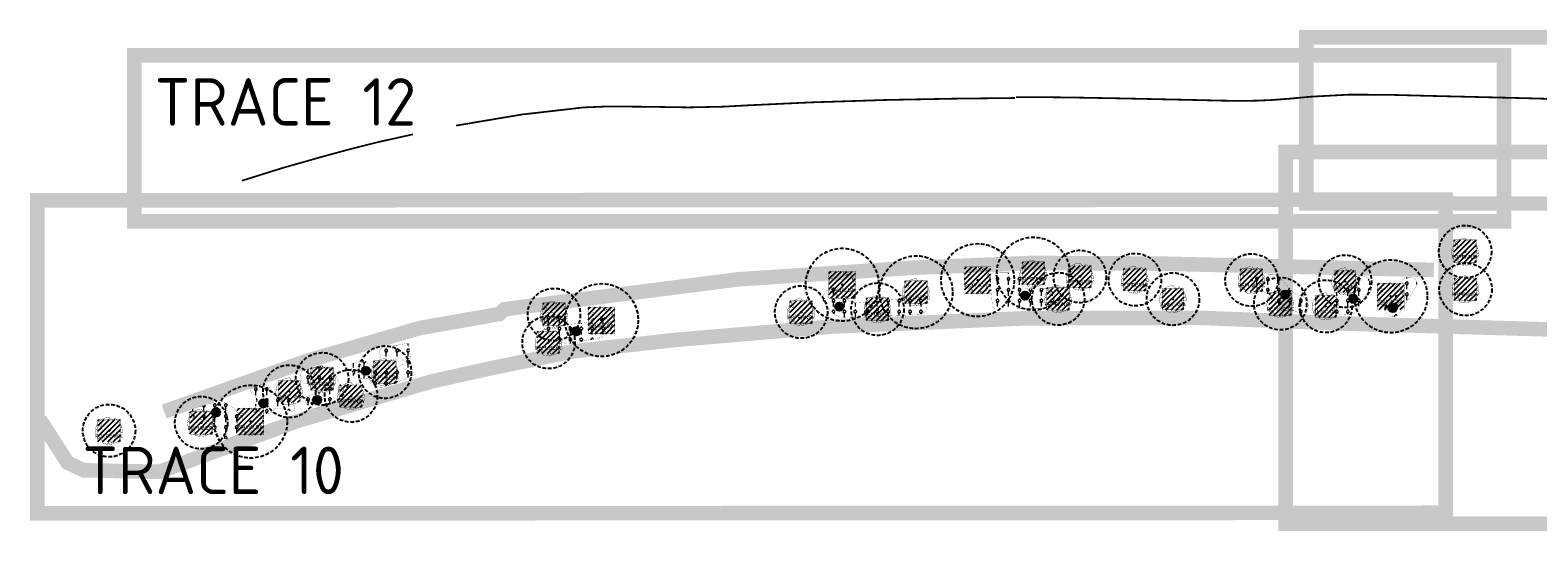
# Model space of a CAD drawing. Header units: metres. Extents: x 125971 to 135882, y 397879 to 402194.
# Tile 8 of 13: x 127049 to 127565, y 402022 to 402194. Entities that reach past the tile are written whole.
import ezdxf
from ezdxf.enums import TextEntityAlignment as Align

# ---------------------------------------------------------------- set-up
doc = ezdxf.new("R2010")
doc.units = ezdxf.units.M
doc.linetypes.add('DASHED', pattern=[0.75, 0.5, -0.25])
doc.linetypes.add('HIDDEN', pattern=[0.375, 0.25, -0.125])
for name, color, linetype in [('01-XX-XX-VIEWPORTS', 10, 'DASHED'), ('03_INR_BOMEN_GROOT', 74, 'Continuous'), ('03_INR_BOMEN_GROOT @ 1', 74, 'Continuous'), ('03_INR_BOMEN_GROOT_TEKST', 7, 'Continuous'), ('03_INR_PLANTVAK_TEKST', 10, 'Continuous'), ('03_INR_PLANTVAK_TEKST @ 1', 10, 'Continuous'), ('03_INR_PLANTVAK_TEKST_ARC', 254, 'Continuous'), ('B-OI-INR_DEF_LIGGING_NUTS', 8, 'DASHED'), ('N-GV-GR-BOOMSPIELGEL-ALINCANA', 83, 'Continuous'), ('N-GV-GR-BOOMSPIELGEL-BEPUBESC', 83, 'Continuous'), ('N-GV-GR-BOOMSPIELGEL-FRPENNSY', 83, 'Continuous'), ('N-GV-GR-BOOMSPIELGEL-POPNIGRA', 83, 'Continuous'), ('N-GV-GR-BOOMSPIELGEL-POTREMUL', 83, 'Continuous'), ('N-GV-GR-BOOMSPIELGEL-SALIALBA', 83, 'Continuous'), ('N-GV-GR-GROEIPLAATS BOMEN', 32, 'Continuous'), ('N-GV-GR-GROEIPLAATS BOMEN-A', 32, 'Continuous'), ('N-GV-GR-KLIMPLANTEN-G', 74, 'DASHED')]:
    doc.layers.add(name, color=color, linetype=linetype)
doc.layers.add('N-GV-GR-BEPLANTING_CULTUUR_HEESTERS-G', color=92, linetype='Continuous', lineweight=35)
doc.layers.add('N-GV-GR-HEESTER-A-200', color=92, linetype='Continuous', lineweight=18)
doc.styles.add('M_1_1000_PS_2.5MM', font='arial.ttf', dxfattribs={"height": 2.5})
doc.styles.add('NLCS-ISO-M200-T25', font='NLCS-ISO.ttf', dxfattribs={"height": 0.5})
pattern_1 = [(0, (-0.1916, -0.468), (0, 3.75), [0.383195, -3.366805]), (45, (0.1916, -0.468), (0, 3.749999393), [0.39096, -4.91234]), (90, (0.468, -0.1916), (-3.75, 2e-16), [0.383195, -3.366805]), (135, (0.468, 0.1916), (-3.749999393, 2e-16), [0.39096, -4.91234]), (180, (0.1916, 0.468), (-5e-16, -3.75), [0.383195, -3.366805]), (225, (-0.1916, 0.468), (-7e-16, -3.749999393), [0.39096, -4.91234]), (270, (-0.468, 0.1916), (3.75, -7e-16), [0.383195, -3.366805]), (315, (-0.468, -0.1916), (3.749999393, -9e-16), [0.39096, -4.91234]), (90, (0, -0.9325), (-3.75, 2e-16), [1.8722, -1.8773])]

# ---------------------------------------------------------------- blocks, each defined once
blk = doc.blocks.new('INR_BOMEN_GROOT')
at = {"layer": '03_INR_BOMEN_GROOT', "const_width": 0.2}
blk.add_lwpolyline([(-0.8, -8.6), (-0.8, -8.6), (-0.8, -8.7), (-0.8, -8.7), (-0.9, -8.7), (-0.9, -8.7), (-0.9, -8.7), (-0.9, -8.7), (-0.9, -8.7), (-0.9, -8.8), (-0.9, -8.8), (-0.9, -8.8), (-0.9, -8.8), (-0.9, -8.9), (-0.9, -8.9), (-0.9, -9), (-0.9, -9.2, -0.52938), (-1, -9.3, -0.087139), (-4.1, -8.5, -0.372341), (-4.2, -8.2), (-4.3, -7.5), (-4, -7.2), (-3.6, -7.3), (-3.2, -7), (-3.4, -6.6), (-3.8, -6.5), (-5, -6.7), (-5.2, -6.6), (-5.2, -6.3), (-4.9, -6.2), (-4.7, -5.4), (-5, -4.9), (-5.8, -6.1, -0.504641), (-6.2, -5.7, 0.331948), (-6.5, -5.3, 0.282008), (-7.3, -5.5), (-7.2, -5.5, -0.512156), (-7.6, -5.5, -0.16076), (-9.3, 0.1), (-9.1, 0.3), (-9.1, 0.5), (-8.9, 0.6), (-8.9, 0.8), (-8.6, 0.7), (-8.5, 0.9), (-8.9, 1.2), (-9, 1.3), (-9.2, 1.1, -0.106371), (-7.9, 4.8), (-6.8, 4), (-6.6, 4.2), (-6.4, 3.6), (-6, 3.1), (-5.5, 3.1), (-5.5, 3.6), (-5.2, 4.9), (-5.2, 5.1), (-5.5, 5.2), (-7.2, 5.8, -0.236298), (0.4, 9.2, 0.159625), (0.6, 8.7, 0.350802), (0.6, 8.3, -0.504641), (1.1, 8), (1, 7.6), (1.2, 7.2), (1.5, 7.3), (1.5, 7.6), (1.7, 7.7), (2, 7.5), (2.2, 6.4), (2.4, 6.2), (2.8, 6.2), (2.9, 6.7), (3.1, 6.8), (3.2, 7.2), (3.7, 6.9, 0.733583), (3.5, 7.3, -0.861625), (3.4, 7.5, 0.279978), (3.7, 8), (3.7, 8.1, -0.827056), (4, 8.4, -0.116774), (7.6, 4.7), (7.5, 4.7), (7.5, 4.6), (7.4, 4.6), (7.4, 4.6), (7.4, 4.6), (7.3, 4.6), (7.3, 4.5), (6.9, 4), (6.9, 4), (6.9, 4), (6.9, 3.9), (6.9, 3.9), (6.9, 3.9), (6.8, 3.9), (6.8, 3.9), (6.8, 3.8), (6.8, 3.8), (6.8, 3.8), (6.8, 3.8), (6.8, 3.7), (6.8, 3.7), (6.7, 3.7), (6.7, 3.6), (6.7, 3.6), (6.7, 3.6), (6.7, 3.6), (6.7, 3.5), (6.7, 3.5), (6.7, 3.5), (6.7, 3.5), (6.7, 3.4), (6.7, 3.4), (6.7, 3.4), (6.7, 3.4), (6.8, 3.4), (6.8, 3.4), (6.8, 3.4), (6.8, 3.4), (6.8, 3.4), (6.9, 3.4), (6.9, 3.4), (6.9, 3.4), (6.9, 3.4), (7, 3.4), (7, 3.3), (7, 3.3), (7, 3.3), (7, 3.3), (7.1, 3.3), (7.1, 3.2), (7.1, 3.2), (7.1, 3.2), (7.6, 3.7), (7.6, 3.7), (7.6, 3.7), (7.6, 3.6), (7.7, 3.6), (7.7, 3.6), (7.7, 3.5), (7.8, 3.5), (7.8, 3.5), (7.9, 3.5), (8, 3.6), (8.2, 3.6, -0.040997), (8.8, 1.9), (8.4, 1.9), (8.2, 2.1), (8, 2), (7.8, 1.7), (8, 1.4), (7.9, 1), (8.3, 1), (8.5, 0.8), (8.9, 1.1, -0.05814), (9.1, -1.5), (8.9, -1.5), (7.9, -0.7), (7.4, -0.8), (5.7, -1.3), (5.6, -1.8), (6.2, -2.1), (6.3, -2.3), (7.5, -2.9), (7.6, -3.2), (8, -3.6), (8.1, -3.9), (7.9, -4.3), (7.2, -4.4), (6.7, -4.8), (6.7, -5.2), (7, -5.6), (6.9, -5.8), (7.1, -6.1, -0.13428), (3, -8.8, -0.541727), (2.9, -8.7), (2.9, -8.5), (2.9, -8.3), (2.9, -8.2), (2.9, -8.2), (2.8, -8.1), (2.8, -8.1), (2.8, -8), (2.7, -8), (2.7, -8), (2.6, -7.9), (2.6, -7.9), (2.6, -7.9), (2.6, -7.9), (2.5, -7.8), (2.5, -7.8), (2.5, -7.8), (2.4, -7.8), (2.4, -7.8), (2.4, -7.8), (2.3, -7.9), (2.3, -7.9), (2.3, -7.9), (2.2, -7.9), (2.2, -7.9), (2.1, -7.9), (2.1, -7.9), (2.1, -8), (2, -8), (2, -8), (1.9, -8), (1.9, -8), (1.9, -8), (1.9, -8), (1.8, -8), (1.8, -8.1), (1.8, -8.1), (1.8, -7.9), (1.7, -7.9), (1.5, -7.5), (1.1, -7.3), (1.7, -8.2), (1.7, -8.3), (1.7, -8.3), (1.7, -8.3), (1.7, -8.4), (1.7, -8.4), (1.7, -8.4), (1.7, -8.4), (1.7, -8.5), (1.8, -8.5), (1.8, -8.5), (1.9, -8.6), (1.9, -8.6), (2, -8.7), (2, -8.8), (2.2, -9, -0.543104), (2.1, -9.1, -0.046766), (0.4, -9.4, -0.385168), (0.3, -9.3), (0.3, -8.9), (0.3, -8.8), (0.2, -8.7), (0.2, -8.7), (0.2, -8.7), (0.1, -8.6), (0.1, -8.6), (0.1, -8.6), (0, -8.6), (0, -8.6), (0, -8.6), (-0.1, -8.6), (-0.1, -8.6), (-0.1, -8.6), (-0.2, -8.6), (-0.2, -8.6), (-0.2, -8.5), (-0.3, -8.5), (-0.3, -8.5), (-0.3, -8.5), (-0.3, -8.5), (-0.4, -8.5), (-0.4, -8.5), (-0.4, -8.4), (-0.4, -8.4), (-0.4, -8.4), (-0.4, -8.4), (-0.4, -8.4), (-0.4, -8.4), (-0.5, -8.4), (-0.5, -8.3), (-0.5, -8.3), (-0.5, -8.3), (-0.5, -8.3), (-0.5, -8.3), (-0.5, -8.4), (-0.6, -8.4), (-0.6, -8.4), (-0.6, -8.4), (-0.6, -8.4), (-0.7, -8.4), (-0.7, -8.5), (-0.7, -8.5), (-0.7, -8.5), (-0.7, -8.5), (-0.8, -8.6), (-0.8, -8.6)], format="xyb", close=True, dxfattribs=at)
at = {"layer": '03_INR_BOMEN_GROOT', "color": 7}
blk.add_circle((0, 0), 0.274, dxfattribs=at)
at = {"layer": '03_INR_BOMEN_GROOT_TEKST', "style": 'M_1_1000_PS_2.5MM'}
blk.add_attdef('ES', text='', height=2.5, dxfattribs=at).set_placement((0.1, -4.9), align=Align.CENTER)
blk = doc.blocks.new('0-vaknummer-vlak')
at = {"layer": '03_INR_PLANTVAK_TEKST_ARC', "ltscale": 5}
h = blk.add_hatch(color=256, dxfattribs=at)
edge = h.paths.add_edge_path()
edge.add_arc((0, 0), 1.59, 0, 360)
at = {"layer": '03_INR_PLANTVAK_TEKST_ARC'}
blk.add_circle((0, 0), 1.59, dxfattribs=at)
blk = doc.blocks.new('PLANTVAKNUMMER')
at = {"layer": '03_INR_PLANTVAK_TEKST_ARC', "xscale": 1.783659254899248, "yscale": 1.783659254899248, "zscale": 1.783659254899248}
blk.add_blockref('0-vaknummer-vlak', (277.9, 339.6), dxfattribs=at)
at = {"layer": '03_INR_PLANTVAK_TEKST', "style": 'M_1_1000_PS_2.5MM'}
blk.add_attdef('XX', text='', height=2.5, dxfattribs=at).set_placement((277.9, 338.3), align=Align.CENTER)

msp = doc.modelspace()

# ---------------------------------------------------------------- hatches: boundary and pattern name
at = {"layer": 'N-GV-GR-GROEIPLAATS BOMEN-A', "linetype": 'HIDDEN', "ltscale": 2000}
h = msp.add_hatch(dxfattribs=at)
h.set_pattern_fill('ANSI31', color=256, scale=0.4)
h.set_pattern_definition([(45, (774.128, 4135.9087), (-0.898025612, 0.898025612), [])])
h.paths.add_polyline_path([(127536.35, 402114.31), (127544.1, 402114.31), (127544.1, 402122.06), (127536.35, 402122.06)])
h = msp.add_hatch(dxfattribs=at)
h.set_pattern_fill('ANSI31', color=256, scale=0.4)
h.set_pattern_definition([(45, (626.188, 4128.3647), (-0.898025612, 0.898025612), [])])
h.paths.add_polyline_path([(127388.41, 402106.77), (127396.16, 402106.77), (127396.16, 402114.52), (127388.41, 402114.52)])
h = msp.add_hatch(dxfattribs=at)
h.set_pattern_fill('ANSI31', color=256, scale=0.4)
h.set_pattern_definition([(45, (561.2036, 4106.2747), (-0.898025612, 0.898025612), [])])
h.paths.add_polyline_path([(127322.22, 402102.14), (127331.35, 402102.14), (127331.35, 402111.27), (127322.22, 402111.27)])
h = msp.add_hatch(dxfattribs=at)
h.set_pattern_fill('ANSI31', color=256, scale=0.4)
h.set_pattern_definition([(45, (607.5836, 4107.8672), (-0.898025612, 0.898025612), [])])
h.paths.add_polyline_path([(127368.6, 402103.74), (127377.73, 402103.74), (127377.73, 402112.87), (127368.6, 402112.87)])
h = msp.add_hatch(dxfattribs=at)
h.set_pattern_fill('ANSI31', color=256, scale=0.4)
h.set_pattern_definition([(45, (642.0872, 4127.2071), (-0.898025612, 0.898025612), [])])
h.paths.add_polyline_path([(127404.31, 402105.61), (127412.06, 402105.61), (127412.06, 402113.36), (127404.31, 402113.36)])
h = msp.add_hatch(dxfattribs=at)
h.set_pattern_fill('ANSI31', color=256, scale=0.4)
h.set_pattern_definition([(45, (660.9512, 4126.1835), (-0.898025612, 0.898025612), [])])
h.paths.add_polyline_path([(127423.17, 402104.59), (127430.92, 402104.59), (127430.92, 402112.34), (127423.17, 402112.34)])
h = msp.add_hatch(dxfattribs=at)
h.set_pattern_fill('ANSI31', color=256, scale=0.4)
h.set_pattern_definition([(45, (700.9142, 4126.0327), (-0.898025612, 0.898025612), [])])
h.paths.add_polyline_path([(127463.13, 402104.44), (127470.88, 402104.44), (127470.88, 402112.19), (127463.13, 402112.19)])
h = msp.add_hatch(dxfattribs=at)
h.set_pattern_fill('ANSI31', color=256, scale=0.4)
h.set_pattern_definition([(45, (735.3168, 4148.0983), (-0.898025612, 0.898025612), [])])
h.paths.add_polyline_path([(127495.41, 402104.19), (127502.76, 402104.19), (127502.76, 402111.54), (127495.41, 402111.54)])
h = msp.add_hatch(dxfattribs=at)
h.set_pattern_fill('ANSI31', color=256, scale=0.4)
h.set_pattern_definition([(45, (585.96, 4121.8548), (-0.898025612, 0.898025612), [])])
h.paths.add_polyline_path([(127348.18, 402100.26), (127355.93, 402100.26), (127355.93, 402108.01), (127348.18, 402108.01)])
h = msp.add_hatch(dxfattribs=at)
h.set_pattern_fill('ANSI31', color=256, scale=0.4)
h.set_pattern_definition([(45, (634.6548, 4119.576), (-0.898025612, 0.898025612), [])])
h.paths.add_polyline_path([(127396.87, 402097.98), (127404.62, 402097.98), (127404.62, 402105.73), (127396.87, 402105.73)])
h = msp.add_hatch(dxfattribs=at)
h.set_pattern_fill('ANSI31', color=256, scale=0.4)
h.set_pattern_definition([(45, (676.3201, 4142.0103), (-0.898025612, 0.898025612), [])])
h.paths.add_polyline_path([(127436.42, 402098.1), (127443.77, 402098.1), (127443.77, 402105.45), (127436.42, 402105.45)])
h = msp.add_hatch(dxfattribs=at)
h.set_pattern_fill('ANSI31', color=256, scale=0.4)
h.set_pattern_definition([(45, (710.7659, 4117.7959), (-0.898025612, 0.898025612), [])])
h.paths.add_polyline_path([(127472.99, 402096.2), (127480.74, 402096.2), (127480.74, 402103.95), (127472.99, 402103.95)])
h = msp.add_hatch(dxfattribs=at)
h.set_pattern_fill('ANSI31', color=256, scale=0.4)
h.set_pattern_definition([(45, (749.125, 4102.2924), (-0.898025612, 0.898025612), [])])
h.paths.add_polyline_path([(127510.14, 402098.16), (127519.27, 402098.16), (127519.27, 402107.29), (127510.14, 402107.29)])
h = msp.add_hatch(dxfattribs=at)
h.set_pattern_fill('ANSI31', color=256, scale=0.4)
h.set_pattern_definition([(45, (774.2387, 4122.8647), (-0.898025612, 0.898025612), [])])
h.paths.add_polyline_path([(127536.46, 402101.27), (127544.21, 402101.27), (127544.21, 402109.02), (127536.46, 402109.02)])
h = msp.add_hatch(dxfattribs=at)
h.set_pattern_fill('ANSI31', color=256, scale=0.4)
h.set_pattern_definition([(45, (461.9271, 4114.3265), (-0.898025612, 0.898025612), [])])
h.paths.add_polyline_path([(127224.15, 402092.73), (127231.9, 402092.73), (127231.9, 402100.48), (127224.15, 402100.48)])
h = msp.add_hatch(dxfattribs=at)
h.set_pattern_fill('ANSI31', color=256, scale=0.4)
h.set_pattern_definition([(45, (478.7273, 4094.0138), (-0.898025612, 0.898025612), [])])
h.paths.add_polyline_path([(127239.74, 402089.88), (127248.87, 402089.88), (127248.87, 402099.01), (127239.74, 402099.01)])
h = msp.add_hatch(dxfattribs=at)
h.set_pattern_fill('ANSI31', color=256, scale=0.4)
h.set_pattern_definition([(45, (546.5835, 4115.0515), (-0.898025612, 0.898025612), [])])
h.paths.add_polyline_path([(127308.8, 402093.46), (127316.55, 402093.46), (127316.55, 402101.21), (127308.8, 402101.21)])
h = msp.add_hatch(dxfattribs=at)
h.set_pattern_fill('ANSI31', color=256, scale=0.4)
h.set_pattern_definition([(45, (572.7693, 4116.0322), (-0.898025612, 0.898025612), [])])
h.paths.add_polyline_path([(127334.99, 402094.44), (127342.74, 402094.44), (127342.74, 402102.19), (127334.99, 402102.19)])
h = msp.add_hatch(dxfattribs=at)
h.set_pattern_fill('ANSI31', color=256, scale=0.4)
h.set_pattern_definition([(45, (728.6925, 4139.5373), (-0.898025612, 0.898025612), [])])
h.paths.add_polyline_path([(127488.79, 402095.63), (127496.14, 402095.63), (127496.14, 402102.98), (127488.79, 402102.98)])
h = msp.add_hatch(dxfattribs=at)
h.set_pattern_fill('ANSI31', color=256, scale=0.4)
h.set_pattern_definition([(45, (460.0664, 4104.6654), (-0.898025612, 0.898025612), [])])
h.paths.add_polyline_path([(127222.29, 402083.07), (127230.04, 402083.07), (127230.04, 402090.82), (127222.29, 402090.82)])
h = msp.add_hatch(dxfattribs=at)
h.set_pattern_fill('ANSI31', color=256, scale=0.4)
h.set_pattern_definition([(45, (382.4591, 4092.1313), (-0.898025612, 0.898025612), [])])
h.paths.add_polyline_path([(127144.68, 402070.54), (127152.43, 402070.54), (127152.43, 402078.29), (127144.68, 402078.29)])
h = msp.add_hatch(dxfattribs=at)
h.set_pattern_fill('ANSI31', color=256, scale=0.4)
h.set_pattern_definition([(45, (403.9768, 4094.4028), (-0.898025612, 0.898025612), [])])
h.paths.add_polyline_path([(127166.2, 402072.81), (127173.95, 402072.81), (127173.95, 402080.56), (127166.2, 402080.56)])
h = msp.add_hatch(dxfattribs=at)
h.set_pattern_fill('ANSI31', color=256, scale=0.4)
h.set_pattern_definition([(45, (373.5507, 4110.384), (-0.898025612, 0.898025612), [])])
h.paths.add_polyline_path([(127133.65, 402066.48), (127141, 402066.48), (127141, 402073.83), (127133.65, 402073.83)])
h = msp.add_hatch(dxfattribs=at)
h.set_pattern_fill('ANSI31', color=256, scale=0.4)
h.set_pattern_definition([(45, (392.371, 4086.2782), (-0.898025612, 0.898025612), [])])
h.paths.add_polyline_path([(127154.59, 402064.68), (127162.34, 402064.68), (127162.34, 402072.43), (127154.59, 402072.43)])
h = msp.add_hatch(dxfattribs=at)
h.set_pattern_fill('ANSI31', color=256, scale=0.4)
h.set_pattern_definition([(45, (341.036, 4077.1011), (-0.898025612, 0.898025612), [])])
h.paths.add_polyline_path([(127103.26, 402055.5), (127111.01, 402055.5), (127111.01, 402063.25), (127103.26, 402063.25)])
h = msp.add_hatch(dxfattribs=at)
h.set_pattern_fill('ANSI31', color=256, scale=0.4)
h.set_pattern_definition([(45, (358.4901, 4059.3303), (-0.898025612, 0.898025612), [])])
h.paths.add_polyline_path([(127119.5, 402055.2), (127128.63, 402055.2), (127128.63, 402064.33), (127119.5, 402064.33)])
h = msp.add_hatch(dxfattribs=at)
h.set_pattern_fill('ANSI31', color=256, scale=0.4)
h.set_pattern_definition([(45, (309.475, 4074.3712), (-0.898025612, 0.898025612), [])])
h.paths.add_polyline_path([(127071.69, 402052.77), (127079.44, 402052.77), (127079.44, 402060.52), (127071.69, 402060.52)])
at = {"layer": 'N-GV-GR-HEESTER-A-200'}
h = msp.add_hatch(dxfattribs=at)
h.set_pattern_fill('AGR-HEESTERS', color=256, scale=0.5, pattern_type=2)
h.set_pattern_definition(pattern_1)
edge = h.paths.add_edge_path()
edge.add_line((127386.72, 402110.86), (127378.4, 402110.73))
edge.add_arc((127378.41, 402109.73), 1, 90.9216, 184.4822)
edge.add_line((127377.41, 402109.65), (127378.22, 402099.41))
edge.add_arc((127379.21, 402099.49), 1, 184.4822, 270.3226)
edge.add_line((127379.22, 402098.49), (127397.09, 402098.59))
edge.add_arc((127396.07, 402101.98), 3.55, 286.7068, 437.0477)
edge.add_line((127396.87, 402105.44), (127390.87, 402105.29))
edge.add_arc((127390.54, 402107.82), 2.55, 191.4356, 277.3709, ccw=False)
edge.add_line((127388.03, 402107.32), (127387.73, 402109.98))
edge.add_arc((127386.73, 402109.86), 1, 6.6272, 90.9216)
h = msp.add_hatch(dxfattribs=at)
h.set_pattern_fill('AGR-HEESTERS', color=256, scale=0.5, pattern_type=2)
h.set_pattern_definition([(0, (-5.0925, -0.467), (0, 3.75), [0.383195, -3.366805]), (45, (-4.7093, -0.467), (0, 3.749999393), [0.39096, -4.91234]), (90, (-4.4328, -0.1905), (-3.75, 2e-16), [0.383195, -3.366805]), (135, (-4.4328, 0.1927), (-3.749999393, 2e-16), [0.39096, -4.91234]), (180, (-4.7093, 0.469), (-5e-16, -3.75), [0.383195, -3.366805]), (225, (-5.0925, 0.4691), (-7e-16, -3.749999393), [0.39096, -4.91234]), (270, (-5.369, 0.1927), (3.75, -7e-16), [0.383195, -3.366805]), (315, (-5.369, -0.1905), (3.749999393, -9e-16), [0.39096, -4.91234]), (90, (-4.901, -0.9314), (-3.75, 2e-16), [1.8722, -1.8773])])
edge = h.paths.add_edge_path()
edge.add_line((127486.2, 402098.2), (127485.57, 402097.13))
edge.add_arc((127484.71, 402097.64), 1, 250.6129, 329.3631, ccw=False)
edge.add_line((127484.37, 402096.7), (127477.28, 402099.19))
edge.add_arc((127478.28, 402102.02), 3, 221.3531, 250.6129, ccw=False)
edge.add_line((127476.03, 402100.04), (127473.48, 402102.93))
edge.add_arc((127471.23, 402100.95), 3, 41.3531, 64.2109)
edge.add_line((127472.53, 402103.65), (127468.25, 402105.72))
edge.add_arc((127469.56, 402108.42), 3, 136.3053, 244.2109, ccw=False)
edge.add_line((127467.39, 402110.49), (127474.69, 402110.3))
edge.add_arc((127472.26, 402103.72), 7.02, 43.7596, 69.7305, ccw=False)
edge.add_line((127477.33, 402108.57), (127481.16, 402104.23))
edge.add_arc((127483.41, 402106.21), 3, 221.3738, 249.7115)
edge.add_line((127482.37, 402103.4), (127484.66, 402102.55))
edge.add_arc((127483.62, 402099.73), 3, -30.6369, 69.7115, ccw=False)
h = msp.add_hatch(dxfattribs=at)
h.set_pattern_fill('AGR-HEESTERS', color=256, scale=0.5, pattern_type=2)
h.set_pattern_definition(pattern_1)
edge = h.paths.add_edge_path()
edge.add_line((127507.31, 402105.18), (127502.95, 402098.04))
edge.add_arc((127500.39, 402099.61), 3, 274.1339, 328.5823, ccw=False)
edge.add_line((127500.61, 402096.61), (127497.96, 402096.42))
edge.add_arc((127497.74, 402099.41), 3, 207.6133, 274.1339, ccw=False)
edge.add_line((127495.08, 402098.02), (127494.59, 402098.98))
edge.add_arc((127497.24, 402100.37), 3, 143.2224, 207.6133, ccw=False)
edge.add_line((127494.84, 402102.16), (127496.77, 402104.74))
edge.add_arc((127499.17, 402102.95), 3, 127.0031, 143.2224, ccw=False)
edge.add_line((127497.37, 402105.34), (127502.48, 402109.2))
edge.add_arc((127504.29, 402106.8), 3, 82.5309, 127.0031, ccw=False)
edge.add_line((127504.68, 402109.78), (127505.14, 402109.72))
edge.add_arc((127504.75, 402106.74), 3, -31.4177, 82.5309, ccw=False)
h = msp.add_hatch(dxfattribs=at)
h.set_pattern_fill('AGR-HEESTERS', color=256, scale=0.5, pattern_type=2)
h.set_pattern_definition([(0, (5.0434, 1.7187), (0, 3.75), [0.383195, -3.366805]), (45, (5.4266, 1.7187), (0, 3.749999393), [0.39096, -4.91234]), (90, (5.703, 1.9952), (-3.75, 2e-16), [0.383195, -3.366805]), (135, (5.703, 2.3784), (-3.749999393, 2e-16), [0.39096, -4.91234]), (180, (5.4266, 2.655), (-5e-16, -3.75), [0.383195, -3.366805]), (225, (5.0434, 2.6548), (-7e-16, -3.749999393), [0.39096, -4.91234]), (270, (4.767, 2.3784), (3.75, -7e-16), [0.383195, -3.366805]), (315, (4.767, 1.9952), (3.749999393, -9e-16), [0.39096, -4.91234]), (90, (5.235, 1.2543), (-3.75, 2e-16), [1.8722, -1.8773])])
edge = h.paths.add_edge_path()
edge.add_line((127520.51, 402109.2), (127521.67, 402109.16))
edge.add_arc((127521.61, 402107.16), 2, -30.1223, 88.2736, ccw=False)
edge.add_line((127523.34, 402106.16), (127520.5, 402101.26))
edge.add_line((127520.5, 402101.26), (127517.73, 402096.96))
edge.add_arc((127515.47, 402098.59), 2.79, 152.2732, 324.1803, ccw=False)
edge.add_line((127513, 402099.88), (127514.55, 402101.98))
edge.add_arc((127516.37, 402100.6), 2.29, 107.9323, 142.6985, ccw=False)
edge.add_arc((127515.26, 402105.9), 3.15, 277.3665, 356.1943)
edge.add_line((127518.4, 402105.69), (127518.45, 402107.26))
edge.add_arc((127520.45, 402107.2), 2, 88.2736, 178.2641, ccw=False)
h = msp.add_hatch(dxfattribs=at)
h.set_pattern_fill('AGR-HEESTERS', color=256, scale=0.5, pattern_type=2)
h.set_pattern_definition(pattern_1)
edge = h.paths.add_edge_path()
edge.add_line((127355.82, 402100.33), (127355.81, 402099.46))
edge.add_arc((127352.81, 402099.49), 3, 279.7141, 359.4918, ccw=False)
edge.add_line((127353.32, 402096.53), (127328.17, 402095.28))
edge.add_line((127328.17, 402095.28), (127325.8, 402095.82))
edge.add_arc((127326.91, 402100.69), 5, 218.0042, 257.1513, ccw=False)
edge.add_line((127322.97, 402097.61), (127320.85, 402100.34))
edge.add_arc((127323.21, 402102.18), 3, 124.0664, 218.0042, ccw=False)
edge.add_line((127321.53, 402104.67), (127322.93, 402105.62))
edge.add_arc((127323.49, 402104.79), 1, 49.1966, 124.0664, ccw=False)
edge.add_line((127324.15, 402105.55), (127329.16, 402101.22))
edge.add_arc((127331.12, 402103.49), 3, 229.1966, 274.7006)
edge.add_line((127331.36, 402100.5), (127353.65, 402102.34))
edge.add_arc((127353.82, 402100.34), 2, -0.5082, 94.7006, ccw=False)
h = msp.add_hatch(dxfattribs=at)
h.set_pattern_fill('AGR-HEESTERS', color=256, scale=0.5, pattern_type=2)
h.set_pattern_definition([(0, (10.929, 1.183), (0, 3.75), [0.383195, -3.366805]), (45, (11.312, 1.1828), (0, 3.749999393), [0.39096, -4.91234]), (90, (11.5886, 1.4593), (-3.75, 2e-16), [0.383195, -3.366805]), (135, (11.5886, 1.8425), (-3.749999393, 2e-16), [0.39096, -4.91234]), (180, (11.312, 2.119), (-5e-16, -3.75), [0.383195, -3.366805]), (225, (10.929, 2.119), (-7e-16, -3.749999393), [0.39096, -4.91234]), (270, (10.6525, 1.8425), (3.75, -7e-16), [0.383195, -3.366805]), (315, (10.6525, 1.4593), (3.749999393, -9e-16), [0.39096, -4.91234]), (90, (11.1205, 0.7184), (-3.75, 2e-16), [1.8722, -1.8773])])
edge = h.paths.add_edge_path()
edge.add_line((127245.15, 402095.48), (127243.84, 402095.7))
edge.add_arc((127243.34, 402092.75), 3, 80.3121, 132.9842)
edge.add_arc((127237.88, 402098.6), 5, 275.728, 312.9842, ccw=False)
edge.add_line((127238.38, 402093.62), (127233.66, 402093.15))
edge.add_arc((127233.56, 402094.14), 1, 191.5751, 275.728, ccw=False)
edge.add_line((127232.58, 402093.94), (127232.28, 402095.42))
edge.add_arc((127230.32, 402095.01), 2, 11.5751, 89.0565)
edge.add_line((127230.35, 402097.01), (127225.92, 402097.09))
edge.add_arc((127225.88, 402095.09), 2, 89.0565, 189.9259)
edge.add_line((127223.91, 402094.74), (127224.27, 402092.7))
edge.add_arc((127226.24, 402093.05), 2, 189.9259, 228.6079)
edge.add_line((127224.92, 402091.54), (127228.3, 402088.57))
edge.add_line((127228.3, 402088.57), (127229.86, 402087.44))
edge.add_arc((127232.79, 402091.5), 5, 234.2568, 280.3566)
edge.add_line((127233.68, 402086.58), (127242.73, 402088.23))
edge.add_arc((127241.83, 402093.15), 5, 280.3566, 363.1938)
edge.add_line((127246.82, 402093.43), (127246.81, 402093.62))
edge.add_arc((127244.82, 402093.51), 2, 3.1938, 80.3121)
h = msp.add_hatch(dxfattribs=at)
h.set_pattern_fill('AGR-HEESTERS', color=256, scale=0.5, pattern_type=2)
h.set_pattern_definition([(0, (4.0744, 1.1817), (0, 3.75), [0.383195, -3.366805]), (45, (4.4576, 1.1817), (0, 3.749999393), [0.39096, -4.91234]), (90, (4.734, 1.458), (-3.75, 2e-16), [0.383195, -3.366805]), (135, (4.734, 1.8414), (-3.749999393, 2e-16), [0.39096, -4.91234]), (180, (4.4576, 2.1178), (-5e-16, -3.75), [0.383195, -3.366805]), (225, (4.0744, 2.1178), (-7e-16, -3.749999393), [0.39096, -4.91234]), (270, (3.798, 1.8414), (3.75, -7e-16), [0.383195, -3.366805]), (315, (3.798, 1.4582), (3.749999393, -9e-16), [0.39096, -4.91234]), (90, (4.266, 0.7173), (-3.75, 2e-16), [1.8722, -1.8773])])
edge = h.paths.add_edge_path()
edge.add_line((127158.39, 402078.44), (127159.35, 402075.31))
edge.add_arc((127160.3, 402075.61), 1, 197.1275, 267.4854)
edge.add_line((127160.26, 402074.61), (127164.21, 402074.43))
edge.add_arc((127164.17, 402073.44), 1, 34.1451, 87.4854, ccw=False)
edge.add_line((127164.99, 402074), (127165.45, 402073.32))
edge.add_arc((127168.76, 402075.56), 4, 214.1451, 290.029)
edge.add_line((127170.13, 402071.81), (127177.06, 402074.33))
edge.add_arc((127175.69, 402078.09), 4, 290.029, 339.4688)
edge.add_line((127179.44, 402076.69), (127178.15, 402086.53))
edge.add_arc((127177.79, 402085.6), 1, 68.4736, 100.6082)
edge.add_line((127177.6, 402086.59), (127169.04, 402084.98))
edge.add_arc((127169.23, 402084), 1, 100.6082, 188.992)
edge.add_line((127168.24, 402083.84), (127168.62, 402081.42))
edge.add_arc((127169.61, 402081.58), 1, 188.992, 278.2503)
edge.add_line((127169.75, 402080.59), (127175.09, 402081.36))
edge.add_arc((127175.23, 402080.37), 1, 30.2026, 98.2503, ccw=False)
edge.add_line((127176.1, 402080.87), (127176.28, 402080.56))
edge.add_arc((127175.41, 402080.06), 1, -60.6569, 30.2026, ccw=False)
edge.add_line((127175.9, 402079.19), (127174.53, 402078.42))
edge.add_arc((127174.04, 402079.29), 1, 274.8074, 299.3431, ccw=False)
edge.add_line((127174.13, 402078.29), (127167.44, 402077.73))
edge.add_arc((127167.35, 402078.72), 1, 233.3321, 274.8074, ccw=False)
edge.add_line((127166.76, 402077.92), (127163.23, 402080.55))
edge.add_arc((127162.63, 402079.75), 1, 53.3321, 107.1671)
edge.add_line((127162.34, 402080.7), (127159.05, 402079.69))
edge.add_arc((127159.34, 402078.73), 1, 107.1671, 197.1275)
h = msp.add_hatch(dxfattribs=at)
h.set_pattern_fill('AGR-HEESTERS', color=256, scale=0.5, pattern_type=2)
h.set_pattern_definition(pattern_1)
edge = h.paths.add_edge_path()
edge.add_line((127142.73, 402067.18), (127142.96, 402066.42))
edge.add_arc((127145.84, 402067.28), 3, 196.6778, 286.6778)
edge.add_line((127146.7, 402064.4), (127153.5, 402066.44))
edge.add_arc((127153.21, 402067.4), 1, 286.6778, 358.7233)
edge.add_line((127154.21, 402067.38), (127154.33, 402072.85))
edge.add_arc((127153.33, 402072.87), 1, 358.7233, 383.0062)
edge.add_line((127154.25, 402073.27), (127152.67, 402076.99))
edge.add_arc((127151.75, 402076.6), 1, 23.0062, 72.1863)
edge.add_line((127152.06, 402077.56), (127148.32, 402078.76))
edge.add_arc((127147.7, 402076.85), 2, 72.1863, 104.648)
edge.add_line((127147.2, 402078.79), (127142.62, 402077.59))
edge.add_arc((127143.13, 402075.66), 2, 104.648, 199.6525)
edge.add_line((127141.24, 402074.98), (127141.54, 402074.14))
edge.add_arc((127143.43, 402074.81), 2, 199.6525, 278.4841)
edge.add_line((127143.72, 402072.83), (127147.98, 402073.47))
edge.add_arc((127148.13, 402072.48), 1, 5.7023, 98.4841, ccw=False)
edge.add_line((127149.12, 402072.58), (127149.16, 402072.18))
edge.add_arc((127147.17, 402071.98), 2, -69.443, 5.7023, ccw=False)
edge.add_line((127147.88, 402070.1), (127143.34, 402068.4))
edge.add_arc((127143.69, 402067.47), 1, 110.557, 196.6778)
h = msp.add_hatch(dxfattribs=at)
h.set_pattern_fill('AGR-HEESTERS', color=256, scale=0.5, pattern_type=2)
h.set_pattern_definition([(0, (-3.0634, -0.8106), (0, 3.75), [0.383195, -3.366805]), (45, (-2.6802, -0.8106), (0, 3.749999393), [0.39096, -4.91234]), (90, (-2.4038, -0.534), (-3.75, 2e-16), [0.383195, -3.366805]), (135, (-2.4038, -0.151), (-3.749999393, 2e-16), [0.39096, -4.91234]), (180, (-2.6802, 0.1255), (-5e-16, -3.75), [0.383195, -3.366805]), (225, (-3.0634, 0.1255), (-7e-16, -3.749999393), [0.39096, -4.91234]), (270, (-3.34, -0.151), (3.75, -7e-16), [0.383195, -3.366805]), (315, (-3.34, -0.5342), (3.749999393, -9e-16), [0.39096, -4.91234]), (90, (-2.872, -1.275), (-3.75, 2e-16), [1.8722, -1.8773])])
edge = h.paths.add_edge_path()
edge.add_line((127128.29, 402062.67), (127126.21, 402063.54))
edge.add_arc((127126.6, 402064.46), 1, 166.6869, 247.3262, ccw=False)
edge.add_line((127125.63, 402064.69), (127125.99, 402066.22))
edge.add_arc((127123.07, 402066.91), 3, 346.6869, 413.5947)
edge.add_line((127124.85, 402069.32), (127124.53, 402069.56))
edge.add_arc((127125.12, 402070.37), 1, 112.0248, 233.5947, ccw=False)
edge.add_line((127124.75, 402071.29), (127127.12, 402072.25))
edge.add_arc((127128.25, 402069.47), 3, 35.8002, 112.0248, ccw=False)
edge.add_line((127130.68, 402071.23), (127131.57, 402070))
edge.add_arc((127134, 402071.75), 3, 215.8002, 255.3211)
edge.add_line((127133.24, 402068.85), (127136.55, 402067.98))
edge.add_arc((127135.79, 402065.08), 3, 20.1798, 75.3211, ccw=False)
edge.add_line((127138.61, 402066.12), (127139.15, 402064.64))
edge.add_arc((127138.21, 402064.3), 1, -104.3628, 20.1798, ccw=False)
edge.add_line((127137.97, 402063.33), (127136.53, 402063.7))
edge.add_line((127136.53, 402063.7), (127133.19, 402064.38))
edge.add_arc((127132.99, 402063.4), 1, 78.4139, 138.5754)
edge.add_line((127132.24, 402064.06), (127131.7, 402063.45))
edge.add_arc((127129.45, 402065.44), 3, 247.3262, 318.5754, ccw=False)
h = msp.add_hatch(dxfattribs=at)
h.set_pattern_fill('AGR-HEESTERS', color=256, scale=0.5, pattern_type=2)
h.set_pattern_definition([(0, (-5.8975, -2.5726), (0, 3.75), [0.383195, -3.366805]), (45, (-5.5143, -2.5726), (0, 3.749999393), [0.39096, -4.91234]), (90, (-5.238, -2.296), (-3.75, 2e-16), [0.383195, -3.366805]), (135, (-5.238, -1.913), (-3.749999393, 2e-16), [0.39096, -4.91234]), (180, (-5.5143, -1.6365), (-5e-16, -3.75), [0.383195, -3.366805]), (225, (-5.8975, -1.6365), (-7e-16, -3.749999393), [0.39096, -4.91234]), (270, (-6.174, -1.913), (3.75, -7e-16), [0.383195, -3.366805]), (315, (-6.174, -2.296), (3.749999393, -9e-16), [0.39096, -4.91234]), (90, (-5.706, -3.037), (-3.75, 2e-16), [1.8722, -1.8773])])
edge = h.paths.add_edge_path()
edge.add_line((127119.33, 402055.02), (127116.44, 402053.98))
edge.add_arc((127115.42, 402056.8), 3, 182.2923, 289.8878, ccw=False)
edge.add_arc((127111.43, 402056.64), 1, 2.2923, 45.5136)
edge.add_line((127112.13, 402057.35), (127109.88, 402059.56))
edge.add_arc((127107.78, 402057.42), 3, 45.5136, 98.5086)
edge.add_arc((127106.89, 402063.35), 3, 200.0534, 278.5086, ccw=False)
edge.add_line((127104.07, 402062.32), (127103.88, 402062.86))
edge.add_arc((127104.82, 402063.2), 1, 107.867, 200.0534, ccw=False)
edge.add_line((127104.51, 402064.16), (127112.52, 402066.74))
edge.add_arc((127113.44, 402063.88), 3, 57.7057, 107.867, ccw=False)
edge.add_line((127115.04, 402066.42), (127117.58, 402064.81))
edge.add_arc((127115.98, 402062.27), 3, 44.2197, 57.7057, ccw=False)
edge.add_line((127118.13, 402064.36), (127120.5, 402061.93))
edge.add_arc((127118.35, 402059.84), 3, -1.3165, 44.2197, ccw=False)
edge.add_line((127121.35, 402059.77), (127121.3, 402057.77))
edge.add_arc((127118.31, 402057.84), 3, 289.8878, 358.6835, ccw=False)

# ---------------------------------------------------------------- linework, layer by layer
at = {"layer": '01-XX-XX-VIEWPORTS', "ltscale": 100, "const_width": 5}
for points in [[(127955.1, 402191.54), (127485.81, 402191.54), (127485.81, 402134.57), (127955.1, 402134.57)], [(127553.51, 402185.41), (127084.21, 402185.41), (127084.21, 402128.44), (127553.51, 402128.44)], [(127478.67, 402024.78), (127947.97, 402024.78), (127947.97, 402152.27), (127478.67, 402152.27)], [(127051.02, 402028.26), (127533.51, 402028.49), (127533.51, 402135.87), (127051.02, 402135.64)]]:
    msp.add_lwpolyline(points, close=True, dxfattribs=at)
at = {"layer": 'B-OI-INR_DEF_LIGGING_NUTS', "ltscale": 10, "const_width": 5, "flags": 128}
for points in [[(127529.45, 402111.77), (127435.42, 402113.96), (127391.48, 402114.16), (127351.72, 402112.56), (127291.29, 402108.58), (127211.16, 402098.33), (127209.31, 402096.67), (127182.04, 402091.86), (127143.43, 402080.62), (127094.44, 402063.21)], [(127916.75, 402079.3), (127873.96, 402080.21), (127861.62, 402082.92), (127572.62, 402091.27), (127500.28, 402093.36), (127449.45, 402095.35), (127389.31, 402095.2), (127323.77, 402092.39), (127269.04, 402087.72), (127234.41, 402083.85), (127205.68, 402077.91), (127186.13, 402073.56), (127140.39, 402060.09), (127092.85, 402042.55), (127066.83, 402043.07), (127061.35, 402045.68), (127051.81, 402060.5)]]:
    msp.add_lwpolyline(points, dxfattribs=at)
at = {"layer": 'N-GV-GR-BEPLANTING_CULTUUR_HEESTERS-G', "const_width": 0.05, "flags": 128}
for points in [[(127386.72, 402110.86), (127378.4, 402110.73, 0.432535), (127377.41, 402109.65), (127378.22, 402099.41, 0.393106), (127379.22, 402098.49), (127397.09, 402098.59, 0.769693), (127396.87, 402105.44), (127390.87, 402105.29, -0.393584), (127388.03, 402107.32), (127387.73, 402109.98, 0.385339)], [(127486.2, 402098.2), (127485.57, 402097.13, -0.357807), (127484.37, 402096.7), (127477.28, 402099.19, -0.128368), (127476.03, 402100.04), (127473.48, 402102.93, 0.100068), (127472.53, 402103.65), (127468.25, 402105.72, -0.509007), (127467.39, 402110.49), (127474.69, 402110.3, -0.113807), (127477.33, 402108.57), (127481.16, 402104.23, 0.124281), (127482.37, 402103.4), (127484.66, 402102.55, -0.468159)], [(127507.31, 402105.18), (127502.95, 402098.04, -0.242149), (127500.61, 402096.61), (127497.96, 402096.42, -0.298686), (127495.08, 402098.02), (127494.59, 402098.98, -0.288592), (127494.84, 402102.16), (127496.77, 402104.74, -0.070888), (127497.37, 402105.34), (127502.48, 402109.2, -0.196519), (127504.68, 402109.78), (127505.14, 402109.72, -0.542666)], [(127520.51, 402109.2), (127521.67, 402109.16, -0.568056), (127523.34, 402106.16), (127520.5, 402101.26), (127517.73, 402096.96, -0.931757), (127513, 402099.88), (127514.55, 402101.98, -0.152871), (127515.66, 402102.77, 0.358189), (127518.4, 402105.69), (127518.45, 402107.26, -0.414165)], [(127355.82, 402100.33), (127355.81, 402099.46, -0.362872), (127353.32, 402096.53), (127328.17, 402095.28), (127325.8, 402095.82, -0.172492), (127322.97, 402097.61), (127320.85, 402100.34, -0.43449), (127321.53, 402104.67), (127322.93, 402105.62, -0.338821), (127324.15, 402105.55), (127329.16, 402101.22, 0.201199), (127331.36, 402100.5), (127353.65, 402102.34, -0.441098)], [(127245.15, 402095.48), (127243.84, 402095.7, 0.233959), (127241.29, 402094.94, -0.164008), (127238.38, 402093.62), (127233.66, 402093.15, -0.38463), (127232.58, 402093.94), (127232.28, 402095.42, 0.351574), (127230.35, 402097.01), (127225.92, 402097.09, 0.470934), (127223.91, 402094.74), (127224.27, 402092.7, 0.170403), (127224.92, 402091.54), (127228.3, 402088.57), (127229.86, 402087.44, 0.203906), (127233.68, 402086.58), (127242.73, 402088.23, 0.378054), (127246.82, 402093.43), (127246.81, 402093.62, 0.349795)], [(127158.39, 402078.44), (127159.35, 402075.31, 0.317016), (127160.26, 402074.61), (127164.21, 402074.43, -0.237036), (127164.99, 402074), (127165.45, 402073.32, 0.343761), (127170.13, 402071.81), (127177.06, 402074.33, 0.219132), (127179.44, 402076.69), (127178.15, 402086.53, 0.14114), (127177.6, 402086.59), (127169.04, 402084.98, 0.405976), (127168.24, 402083.84), (127168.62, 402081.42, 0.410427), (127169.75, 402080.59), (127175.09, 402081.36, -0.305959), (127176.1, 402080.87), (127176.28, 402080.56, -0.418614), (127175.9, 402079.19), (127174.53, 402078.42, -0.107468), (127174.13, 402078.29), (127167.44, 402077.73, -0.182972), (127166.76, 402077.92), (127163.23, 402080.55, 0.239318), (127162.34, 402080.7), (127159.05, 402079.69, 0.414011)], [(127142.73, 402067.18), (127142.96, 402066.42, 0.414214), (127146.7, 402064.4), (127153.5, 402066.44, 0.325139), (127154.21, 402067.38), (127154.33, 402072.85, 0.106352), (127154.25, 402073.27), (127152.67, 402076.99, 0.217944), (127152.06, 402077.56), (127148.32, 402078.76, 0.142596), (127147.2, 402078.79), (127142.62, 402077.59, 0.440034), (127141.24, 402074.98), (127141.54, 402074.14, 0.358208), (127143.72, 402072.83), (127147.98, 402073.47, -0.428507), (127149.12, 402072.58), (127149.16, 402072.18, -0.340161), (127147.88, 402070.1), (127143.34, 402068.4, 0.394519)], [(127128.29, 402062.67), (127126.21, 402063.54, -0.367132), (127125.63, 402064.69), (127125.99, 402066.22, 0.300527), (127124.85, 402069.32), (127124.53, 402069.56, -0.58652), (127124.75, 402071.29), (127127.12, 402072.25, -0.345424), (127130.68, 402071.23), (127131.57, 402070, 0.174172), (127133.24, 402068.85), (127136.55, 402067.98, -0.245352), (127138.61, 402066.12), (127139.15, 402064.64, -0.604087), (127137.97, 402063.33), (127136.53, 402063.7), (127133.19, 402064.38, 0.268705), (127132.24, 402064.06), (127131.7, 402063.45, -0.321302)], [(127119.33, 402055.02), (127116.44, 402053.98, -0.507305), (127112.43, 402056.68, 0.190857), (127112.13, 402057.35), (127109.88, 402059.56, 0.235446), (127107.34, 402060.39, -0.356356), (127104.07, 402062.32), (127103.88, 402062.86, -0.425435), (127104.51, 402064.16), (127112.52, 402066.74, -0.222433), (127115.04, 402066.42), (127117.58, 402064.81, -0.058912), (127118.13, 402064.36), (127120.5, 402061.93, -0.201346), (127121.35, 402059.77), (127121.3, 402057.77, -0.309531)]]:
    msp.add_lwpolyline(points, format="xyb", close=True, dxfattribs=at)
at = {"layer": 'N-GV-GR-BOOMSPIELGEL-ALINCANA', "linetype": 'HIDDEN', "ltscale": 5}
for centre in [(127499.09, 402107.87), (127440.09, 402101.78), (127492.46, 402099.31), (127137.32, 402070.15)]:
    msp.add_circle(centre, 9, dxfattribs=at)
at = {"layer": 'N-GV-GR-BOOMSPIELGEL-BEPUBESC', "linetype": 'HIDDEN', "ltscale": 5}
for centre, radius in [((127352.05, 402104.13), 12.5), ((127467.01, 402108.31), 9), ((127476.88, 402100.21), 9), ((127228.01, 402096.47), 9), ((127338.86, 402098.31), 9), ((127226.16, 402086.94), 9), ((127170.1, 402076.71), 9), ((127107.13, 402059.38), 9)]:
    msp.add_circle(centre, radius, dxfattribs=at)
at = {"layer": 'N-GV-GR-BOOMSPIELGEL-FRPENNSY', "linetype": 'HIDDEN', "ltscale": 5}
for centre, radius in [((127540.2, 402118.05), 9), ((127392.26, 402110.51), 12.5), ((127408.2, 402109.53), 9), ((127400.75, 402101.85), 9), ((127540.33, 402105.14), 9), ((127312.68, 402097.33), 9), ((127148.55, 402074.41), 9), ((127158.47, 402068.56), 9)]:
    msp.add_circle(centre, radius, dxfattribs=at)
at = {"layer": 'N-GV-GR-BOOMSPIELGEL-POPNIGRA', "linetype": 'HIDDEN', "ltscale": 5}
msp.add_circle((127373.16, 402108.3), 12.5, dxfattribs=at)
at = {"layer": 'N-GV-GR-BOOMSPIELGEL-POTREMUL', "linetype": 'HIDDEN', "ltscale": 5}
for centre in [(127427.05, 402108.46), (127075.57, 402056.65)]:
    msp.add_circle(centre, 9, dxfattribs=at)
at = {"layer": 'N-GV-GR-BOOMSPIELGEL-SALIALBA', "linetype": 'HIDDEN', "ltscale": 5}
for centre in [(127326.78, 402106.71), (127514.7, 402102.73), (127244.32, 402094.58), (127124.07, 402059.76)]:
    msp.add_circle(centre, 12.5, dxfattribs=at)
at = {"layer": 'N-GV-GR-GROEIPLAATS BOMEN', "linetype": 'HIDDEN', "ltscale": 2000, "const_width": 0.1}
for points in [[(127536.35, 402114.31), (127544.1, 402114.31), (127544.1, 402122.06), (127536.35, 402122.06)], [(127388.41, 402106.77), (127396.16, 402106.77), (127396.16, 402114.52), (127388.41, 402114.52)], [(127322.22, 402102.14), (127331.35, 402102.14), (127331.35, 402111.27), (127322.22, 402111.27)], [(127368.6, 402103.74), (127377.73, 402103.74), (127377.73, 402112.87), (127368.6, 402112.87)], [(127404.31, 402105.61), (127412.06, 402105.61), (127412.06, 402113.36), (127404.31, 402113.36)], [(127423.17, 402104.59), (127430.92, 402104.59), (127430.92, 402112.34), (127423.17, 402112.34)], [(127463.13, 402104.44), (127470.88, 402104.44), (127470.88, 402112.19), (127463.13, 402112.19)], [(127495.41, 402104.19), (127502.76, 402104.19), (127502.76, 402111.54), (127495.41, 402111.54)], [(127348.18, 402100.26), (127355.93, 402100.26), (127355.93, 402108.01), (127348.18, 402108.01)], [(127396.87, 402097.98), (127404.62, 402097.98), (127404.62, 402105.73), (127396.87, 402105.73)], [(127436.42, 402098.1), (127443.77, 402098.1), (127443.77, 402105.45), (127436.42, 402105.45)], [(127472.99, 402096.2), (127480.74, 402096.2), (127480.74, 402103.95), (127472.99, 402103.95)], [(127510.14, 402098.16), (127519.27, 402098.16), (127519.27, 402107.29), (127510.14, 402107.29)], [(127536.46, 402101.27), (127544.21, 402101.27), (127544.21, 402109.02), (127536.46, 402109.02)], [(127224.15, 402092.73), (127231.9, 402092.73), (127231.9, 402100.48), (127224.15, 402100.48)], [(127239.74, 402089.88), (127248.87, 402089.88), (127248.87, 402099.01), (127239.74, 402099.01)], [(127308.8, 402093.46), (127316.55, 402093.46), (127316.55, 402101.21), (127308.8, 402101.21)], [(127334.99, 402094.44), (127342.74, 402094.44), (127342.74, 402102.19), (127334.99, 402102.19)], [(127488.79, 402095.63), (127496.14, 402095.63), (127496.14, 402102.98), (127488.79, 402102.98)], [(127222.29, 402083.07), (127230.04, 402083.07), (127230.04, 402090.82), (127222.29, 402090.82)], [(127144.68, 402070.54), (127152.43, 402070.54), (127152.43, 402078.29), (127144.68, 402078.29)], [(127166.2, 402072.81), (127173.95, 402072.81), (127173.95, 402080.56), (127166.2, 402080.56)], [(127133.65, 402066.48), (127141, 402066.48), (127141, 402073.83), (127133.65, 402073.83)], [(127154.59, 402064.68), (127162.34, 402064.68), (127162.34, 402072.43), (127154.59, 402072.43)], [(127103.26, 402055.5), (127111.01, 402055.5), (127111.01, 402063.25), (127103.26, 402063.25)], [(127119.5, 402055.2), (127128.63, 402055.2), (127128.63, 402064.33), (127119.5, 402064.33)], [(127071.69, 402052.77), (127079.44, 402052.77), (127079.44, 402060.52), (127071.69, 402060.52)]]:
    msp.add_lwpolyline(points, close=True, dxfattribs=at)
at = {"layer": 'N-GV-GR-KLIMPLANTEN-G', "ltscale": 10, "const_width": 0.6, "flags": 128}
for points in [[(127688.88, 402164.12), (127667.29, 402166.29), (127661.39, 402166.85), (127650.19, 402168.21), (127642.6, 402168.6), (127628.56, 402169), (127607.2, 402169.54), (127578.24, 402170.22), (127558.4, 402170.75), (127547.13, 402171.03), (127529.06, 402171.46), (127513.74, 402171.86), (127500.49, 402171.91), (127487.38, 402171.21), (127480.35, 402170.55), (127474.09, 402170.07), (127468.98, 402169.85), (127463.12, 402169.76), (127456.45, 402169.86), (127448.43, 402170.05), (127422.94, 402170.61), (127406.14, 402170.92), (127393.72, 402171.06), (127386.32, 402171.03)], [(127385.96, 402170.76), (127365.18, 402170.53), (127341.99, 402170.09), (127315.97, 402169.25), (127293.81, 402168.21), (127286, 402167.78), (127273.94, 402167.53), (127260.14, 402167.75), (127246.68, 402167.87), (127238.03, 402167.51), (127216.88, 402165.08), (127194.47, 402161.29)], [(127179.67, 402158.29), (127167.92, 402155.68), (127158.7, 402153.36), (127148.86, 402150.69), (127134.92, 402146.73), (127121.07, 402142.39)]]:
    msp.add_lwpolyline(points, dxfattribs=at)

# ---------------------------------------------------------------- block references
at = {"layer": '03_INR_BOMEN_GROOT @ 1', "xscale": 0.5, "yscale": 0.5, "zscale": 0.5}
for p, values in [((127540.2, 402118.05), {'ES': 'FRPENNSY'}), ((127392.26, 402110.51), {'ES': 'FRPENNSY'}), ((127326.78, 402106.71), {'ES': 'SALIALBA'}), ((127373.16, 402108.3), {'ES': 'POPNIGRA'}), ((127408.2, 402109.53), {'ES': 'FRPENNSY'}), ((127427.05, 402108.46), {'ES': 'POTREMUL'}), ((127467.01, 402108.31), {'ES': 'BEPUBESC'}), ((127499.09, 402107.87), {'ES': 'ALINCANA'}), ((127540.33, 402105.14), {'ES': 'FRPENNSY'}), ((127352.05, 402104.13), {'ES': 'BEPUBESC'}), ((127400.75, 402101.85), {'ES': 'FRPENNSY'}), ((127440.09, 402101.78), {'ES': 'ALINCANA'}), ((127476.88, 402100.21), {'ES': 'BEPUBESC'}), ((127492.46, 402099.31), {'ES': 'ALINCANA'}), ((127514.7, 402102.73), {'ES': 'SALIALBA'}), ((127228.01, 402096.47), {'ES': 'BEPUBESC'}), ((127244.32, 402094.58), {'ES': 'SALIALBA'}), ((127312.68, 402097.33), {'ES': 'FRPENNSY'}), ((127338.86, 402098.31), {'ES': 'BEPUBESC'}), ((127226.16, 402086.94), {'ES': 'BEPUBESC'}), ((127148.55, 402074.41), {'ES': 'FRPENNSY'}), ((127170.1, 402076.71), {'ES': 'BEPUBESC'}), ((127137.32, 402070.15), {'ES': 'ALINCANA'}), ((127158.47, 402068.56), {'ES': 'FRPENNSY'}), ((127107.13, 402059.38), {'ES': 'BEPUBESC'}), ((127124.07, 402059.76), {'ES': 'SALIALBA'}), ((127075.57, 402056.65), {'ES': 'POTREMUL'})]:
    msp.add_blockref('INR_BOMEN_GROOT', p, dxfattribs=at).add_auto_attribs(values)
at = {"layer": '03_INR_PLANTVAK_TEKST @ 1', "xscale": 0.5, "yscale": 0.5, "zscale": 0.5}
for p, values in [((127250.41, 401933.18), {'XX': '4'}), ((127339.58, 401933.5), {'XX': '5'}), ((127186.84, 401929.41), {'XX': '5'}), ((127362.9, 401932.09), {'XX': '4'}), ((127376.43, 401928.9), {'XX': '5'}), ((127096.63, 401920.88), {'XX': '4'}), ((127024.6, 401907.37), {'XX': '5'}), ((127007.88, 401897.41), {'XX': '4'}), ((126973.28, 401893.19), {'XX': '4'}), ((126989.49, 401896.26), {'XX': '5'})]:
    msp.add_blockref('PLANTVAKNUMMER', p, dxfattribs=at).add_auto_attribs(values)

# ---------------------------------------------------------------- texts
at = {"layer": '01-XX-XX-VIEWPORTS', "char_height": 16.283, "attachment_point": 1, "style": 'NLCS-ISO-M200-T25'}
for s, insert in [('TRACE 12', (127091.17, 402177.57)), ('TRACE 10', (127066.41, 402051.17))]:
    msp.add_mtext_dynamic_manual_height_columns(s, width=108.2309, gutter_width=81.41, heights=[0], dxfattribs=dict(at, insert=insert))

doc.saveas('drawing.dxf')
